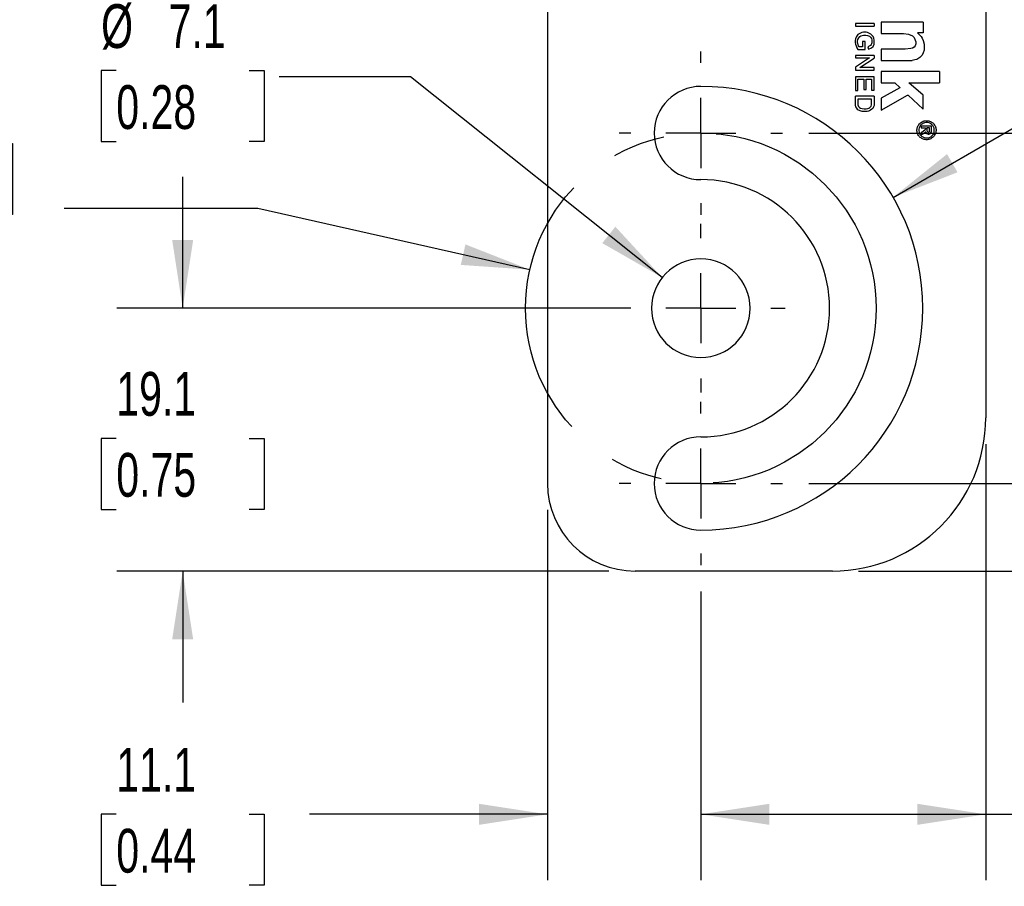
# Model space of a CAD drawing. Header units: millimetres. Extents: x 6 to 273, y 6 to 210.
# Tile 3 of 15: x 108 to 156, y 55 to 97. Entities that reach past the tile are written whole.
import ezdxf

# ---------------------------------------------------------------- set-up
doc = ezdxf.new("R2010")
doc.units = ezdxf.units.MM
doc.linetypes.add('CENTERX2', pattern=[20.32, 12.7, -2.54, 2.54, -2.54])
doc.layers.add('CENTER', color=40, linetype='CENTERX2')
doc.layers.add('DIMENSIONS', color=140, linetype='Continuous', lineweight=25)
doc.styles.add('SLDTEXTSTYLE0', font='TXT', dxfattribs={"width": 0.7})
doc.dimstyles.new('SLDDIMSTYLE0', dxfattribs={"dimtxt": 2.158008, "dimasz": 3.302, "dimexe": 0, "dimexo": 0.0625, "dimgap": 0.539502, "dimtad": 0, "dimtih": 1, "dimtoh": 1, "dimlfac": 1.5, "dimrnd": 1e-09, "dimzin": 12, "dimdsep": 46, "dimtxsty": 'SLDTEXTSTYLE0', "dimsah": 1, "dimcen": 0, "dimadec": 0, "dimazin": 3, "dimtfac": 1, "dimtofl": 0, "dimtmove": 0, "dimatfit": 3, "dimfxl": 0, "dimfrac": 2, "dimtolj": 1, "dimtzin": 12, "dimarcsym": 0})
doc.dimstyles.new('SLDDIMSTYLE1', dxfattribs={"dimtxt": 2.158008, "dimasz": 3.302, "dimexe": 0, "dimexo": 0.0625, "dimgap": 0.539502, "dimtad": 0, "dimtih": 1, "dimtoh": 1, "dimlfac": 1.5, "dimrnd": 1e-09, "dimzin": 12, "dimdsep": 46, "dimtxsty": 'SLDTEXTSTYLE0', "dimsah": 1, "dimcen": 0.09, "dimadec": 0, "dimazin": 3, "dimtfac": 1, "dimtofl": 0, "dimtmove": 0, "dimatfit": 3, "dimfxl": 0, "dimfrac": 2, "dimtolj": 1, "dimtzin": 12, "dimarcsym": 0})
doc.dimstyles.new('SLDDIMSTYLE2', dxfattribs={"dimtxt": 2.158008, "dimasz": 3.302, "dimexe": 0, "dimexo": 0.0625, "dimgap": 0.539502, "dimtad": 0, "dimtih": 1, "dimtoh": 1, "dimlfac": 1.5, "dimrnd": 1e-09, "dimzin": 12, "dimdsep": 46, "dimtxsty": 'SLDTEXTSTYLE0', "dimsah": 1, "dimcen": 0, "dimadec": 0, "dimazin": 3, "dimtfac": 1, "dimtofl": 0, "dimtmove": 0, "dimatfit": 3, "dimfxl": 0, "dimfrac": 2, "dimtolj": 1, "dimtzin": 12, "dimarcsym": 0})
doc.dimstyles.new('SLDDIMSTYLE3', dxfattribs={"dimtxt": 2.158008, "dimasz": 3.302, "dimexe": 0, "dimexo": 0.0625, "dimgap": 0.539502, "dimtad": 0, "dimtih": 1, "dimtoh": 1, "dimlfac": 1.5, "dimrnd": 1e-09, "dimzin": 12, "dimdsep": 46, "dimtxsty": 'SLDTEXTSTYLE0', "dimsah": 1, "dimcen": 0.09, "dimadec": 0, "dimazin": 3, "dimtfac": 1, "dimtmove": 0, "dimatfit": 0, "dimfxl": 0, "dimfrac": 2, "dimtolj": 1, "dimtzin": 12, "dimarcsym": 0})
doc.dimstyles.new('SLDDIMSTYLE4', dxfattribs={"dimtxt": 2.158008, "dimasz": 3.302, "dimexe": 0, "dimexo": 0.0625, "dimgap": 0.539502, "dimtad": 0, "dimtih": 1, "dimtoh": 1, "dimlfac": 1.5, "dimrnd": 1e-09, "dimzin": 12, "dimdsep": 46, "dimtxsty": 'SLDTEXTSTYLE0', "dimsah": 1, "dimcen": 0, "dimadec": 0, "dimazin": 3, "dimtfac": 1, "dimtofl": 0, "dimtmove": 0, "dimatfit": 3, "dimfxl": 0, "dimfrac": 2, "dimtolj": 1, "dimtzin": 12, "dimarcsym": 0})

# ---------------------------------------------------------------- blocks, each defined once
blk = doc.blocks.new('_D')
at = {"layer": 'DIMENSIONS'}
for p, q in [((100.494, 90.634), (99.769, 90.634)), ((99.769, 90.634), (99.769, 87.204)), ((106.907, 90.634), (107.631, 90.634)), ((107.631, 90.634), (107.631, 87.204)), ((119.478, 87.5), (110.123, 87.5)), ((132.616, 84.537), (119.478, 87.5)), ((99.769, 87.204), (100.494, 87.204)), ((107.631, 87.204), (106.907, 87.204))]:
    blk.add_line(p, q, dxfattribs=at)
blk.add_solid([(132.616, 84.537), (129.507, 85.759), (129.283, 84.768)], dxfattribs=at)
at = {"layer": 'DIMENSIONS', "char_height": 2.1167, "attachment_point": 1, "style": 'SLDTEXTSTYLE0'}
for s, insert in [('%%c', (98.865, 93.846)), ('25.4', (102.123, 93.846)), ('1.00', (100.494, 89.933)), ('B.C.', (100.719, 86.02))]:
    blk.add_mtext(s, dxfattribs=dict(at, insert=insert))
blk = doc.blocks.new('_D_4')
at = {"layer": 'DIMENSIONS'}
for p, q in [((150.158, 88.033), (165.278, 96.763)), ((165.278, 96.763), (171.628, 96.763))]:
    blk.add_line(p, q, dxfattribs=at)
blk.add_solid([(150.158, 88.033), (153.272, 89.244), (152.764, 90.124)], dxfattribs=at)
at = {"layer": 'DIMENSIONS', "char_height": 2.11667, "attachment_point": 1, "style": 'SLDTEXTSTYLE0'}
for s, insert in [('M-SLOT 6.6X39.8', (172.422, 99.491)), ('THROUGH FLANGE', (172.422, 96.062))]:
    blk.add_mtext(s, dxfattribs=dict(at, insert=insert))
blk = doc.blocks.new('_D_5')
at = {"layer": 'DIMENSIONS'}
for p, q in [((154.634, 76.112), (154.634, 55.046)), ((140.875, 68.992), (140.875, 55.046)), ((140.875, 58.221), (154.634, 58.221)), ((154.634, 58.221), (161.149, 58.221)), ((164.074, 58.221), (163.349, 58.221)), ((163.349, 58.221), (163.349, 54.791)), ((170.486, 58.221), (171.211, 58.221)), ((171.211, 58.221), (171.211, 54.791)), ((163.349, 54.791), (164.074, 54.791)), ((171.211, 54.791), (170.486, 54.791))]:
    blk.add_line(p, q, dxfattribs=at)
for points in [[(140.875, 58.221), (144.177, 57.713), (144.177, 58.729)], [(154.634, 58.221), (151.332, 58.729), (151.332, 57.713)]]:
    blk.add_solid(points, dxfattribs=at)
at = {"layer": 'DIMENSIONS', "char_height": 2.1167, "attachment_point": 1, "style": 'SLDTEXTSTYLE0'}
for s, insert in [('20.6', (164.074, 61.433)), ('0.81', (164.074, 57.52))]:
    blk.add_mtext(s, dxfattribs=dict(at, insert=insert))
blk = doc.blocks.new('_D_6')
at = {"layer": 'DIMENSIONS'}
for p, q in [((133.467, 72.937), (133.467, 55.046)), ((140.875, 68.992), (140.875, 55.046)), ((112.646, 58.221), (111.921, 58.221)), ((111.921, 58.221), (111.921, 54.791)), ((119.058, 58.221), (119.783, 58.221)), ((119.783, 58.221), (119.783, 54.791)), ((133.467, 58.221), (121.983, 58.221)), ((140.875, 58.221), (147.225, 58.221)), ((111.921, 54.791), (112.646, 54.791)), ((119.783, 54.791), (119.058, 54.791))]:
    blk.add_line(p, q, dxfattribs=at)
for points in [[(133.467, 58.221), (130.165, 58.729), (130.165, 57.713)], [(140.875, 58.221), (144.177, 57.713), (144.177, 58.729)]]:
    blk.add_solid(points, dxfattribs=at)
at = {"layer": 'DIMENSIONS', "char_height": 2.1167, "attachment_point": 1, "style": 'SLDTEXTSTYLE0'}
for s, insert in [('11.1', (112.646, 61.433)), ('0.44', (112.646, 57.52))]:
    blk.add_mtext(s, dxfattribs=dict(at, insert=insert))
blk = doc.blocks.new('_D_7')
at = {"layer": 'DIMENSIONS'}
for p, q in [((115.852, 82.674), (115.852, 89.024)), ((137.224, 82.674), (112.677, 82.674)), ((112.646, 76.383), (111.921, 76.383)), ((111.921, 76.383), (111.921, 72.954)), ((119.058, 76.383), (119.783, 76.383)), ((119.783, 76.383), (119.783, 72.954)), ((111.921, 72.954), (112.646, 72.954)), ((119.783, 72.954), (119.058, 72.954)), ((136.43, 69.974), (112.677, 69.974)), ((115.852, 69.974), (115.852, 63.624))]:
    blk.add_line(p, q, dxfattribs=at)
for points in [[(115.852, 82.674), (116.36, 85.976), (115.344, 85.976)], [(115.852, 69.974), (115.344, 66.672), (116.36, 66.672)]]:
    blk.add_solid(points, dxfattribs=at)
at = {"layer": 'DIMENSIONS', "char_height": 2.1167, "attachment_point": 1, "style": 'SLDTEXTSTYLE0'}
for s, insert in [('19.1', (112.646, 79.595)), ('0.75', (112.646, 75.682))]:
    blk.add_mtext(s, dxfattribs=dict(at, insert=insert))
blk = doc.blocks.new('_D_8')
at = {"layer": 'DIMENSIONS'}
for p, q in [((146.091, 91.141), (170.455, 91.141)), ((167.28, 91.141), (167.28, 86.426)), ((164.074, 82.513), (163.349, 82.513)), ((163.349, 82.513), (163.349, 79.083)), ((170.486, 82.513), (171.211, 82.513)), ((171.211, 82.513), (171.211, 79.083)), ((163.349, 79.083), (164.074, 79.083)), ((171.211, 79.083), (170.486, 79.083)), ((167.28, 74.207), (167.28, 78.6)), ((146.091, 74.207), (170.455, 74.207))]:
    blk.add_line(p, q, dxfattribs=at)
for points in [[(167.28, 91.141), (166.772, 87.839), (167.788, 87.839)], [(167.28, 74.207), (167.788, 77.509), (166.772, 77.509)]]:
    blk.add_solid(points, dxfattribs=at)
at = {"layer": 'DIMENSIONS', "char_height": 2.1167, "attachment_point": 1, "style": 'SLDTEXTSTYLE0'}
for s, insert in [('25.4', (164.074, 85.725)), ('1.00', (164.074, 81.812))]:
    blk.add_mtext(s, dxfattribs=dict(at, insert=insert))
blk = doc.blocks.new('_D_9')
at = {"layer": 'DIMENSIONS'}
for p, q in [((167.28, 74.207), (167.28, 80.557)), ((146.091, 74.207), (170.455, 74.207)), ((148.495, 69.974), (170.455, 69.974)), ((167.28, 64.061), (167.28, 69.974)), ((170.302, 64.061), (167.28, 64.061)), ((174.193, 64.061), (173.468, 64.061)), ((173.468, 64.061), (173.468, 60.631)), ((180.605, 64.061), (181.33, 64.061)), ((181.33, 64.061), (181.33, 60.631)), ((173.468, 60.631), (174.193, 60.631)), ((181.33, 60.631), (180.605, 60.631))]:
    blk.add_line(p, q, dxfattribs=at)
for points in [[(167.28, 74.207), (167.788, 77.509), (166.772, 77.509)], [(167.28, 69.974), (166.772, 66.672), (167.788, 66.672)]]:
    blk.add_solid(points, dxfattribs=at)
at = {"layer": 'DIMENSIONS', "char_height": 2.1167, "attachment_point": 1, "style": 'SLDTEXTSTYLE0'}
for s, insert in [('6.4', (175.09, 67.272)), ('0.25', (174.193, 63.359))]:
    blk.add_mtext(s, dxfattribs=dict(at, insert=insert))
blk = doc.blocks.new('_D_10')
at = {"layer": 'DIMENSIONS'}
for p, q in [((112.646, 94.155), (111.921, 94.155)), ((111.921, 94.155), (111.921, 90.725)), ((119.058, 94.155), (119.783, 94.155)), ((119.783, 94.155), (119.783, 90.725)), ((126.858, 93.851), (120.508, 93.851)), ((139.013, 84.158), (126.858, 93.851)), ((111.921, 90.725), (112.646, 90.725)), ((119.783, 90.725), (119.058, 90.725))]:
    blk.add_line(p, q, dxfattribs=at)
blk.add_solid([(139.013, 84.158), (136.748, 86.614), (136.115, 85.82)], dxfattribs=at)
at = {"layer": 'DIMENSIONS', "char_height": 2.1167, "attachment_point": 1, "style": 'SLDTEXTSTYLE0'}
for s, insert in [('%%c', (111.914, 97.366)), ('7.1', (115.172, 97.366)), ('0.28', (112.646, 93.453))]:
    blk.add_mtext(s, dxfattribs=dict(at, insert=insert))
blk = doc.blocks.new('SW_CENTERMARKSYMBOL_1')
at = {"layer": 'CENTER', "color": 0}
for p, q in [((0, 3.387), (0, 3.945)), ((0, 0), (0, 1.693)), ((-3.387, 0), (-3.945, 0)), ((0, 0), (-1.693, 0)), ((0, 0), (0, -1.693)), ((0, 0), (1.693, 0)), ((3.387, 0), (3.945, 0)), ((0, -3.387), (0, -3.945))]:
    blk.add_line(p, q, dxfattribs=at)
blk = doc.blocks.new('SW_CENTERMARKSYMBOL_2')
at = {"layer": 'CENTER', "color": 0}
for p, q in [((0, 3.387), (0, 4.075)), ((0, 0), (0, 1.693)), ((-3.387, 0), (-4.075, 0)), ((0, 0), (-1.693, 0)), ((0, 0), (0, -1.693)), ((0, 0), (1.693, 0)), ((3.387, 0), (4.075, 0)), ((0, -3.387), (0, -4.075))]:
    blk.add_line(p, q, dxfattribs=at)
blk = doc.blocks.new('SW_CENTERMARKSYMBOL_3')
at = {"layer": 'CENTER', "color": 0}
for p, q in [((0, 3.387), (0, 3.945)), ((0, 0), (0, 1.693)), ((-3.387, 0), (-3.945, 0)), ((0, 0), (-1.693, 0)), ((0, 0), (0, -1.693)), ((0, 0), (1.693, 0)), ((3.387, 0), (3.945, 0)), ((0, -3.387), (0, -3.945))]:
    blk.add_line(p, q, dxfattribs=at)

msp = doc.modelspace()

# ---------------------------------------------------------------- linework, layer by layer
for p, q in [((154.633648, 113.365536), (154.633648, 77.382203)), ((133.466981, 97.490536), (133.466981, 74.207203)), ((149.237953, 96.43004), (148.342206, 96.43004)), ((148.342206, 96.43004), (148.342206, 96.3059)), ((148.342206, 96.3059), (149.237953, 96.3059)), ((149.237953, 96.43004), (149.237953, 96.3059)), ((151.61856, 96.500088), (149.583465, 96.500088)), ((149.583465, 96.500088), (149.583465, 95.955436)), ((151.61856, 96.500088), (151.61856, 95.987845)), ((148.342206, 95.685506), (148.328034, 95.605885)), ((148.328034, 95.605885), (148.328034, 95.509241)), ((148.39575, 95.810596), (148.342206, 95.685506)), ((148.460096, 95.898859), (148.39575, 95.810596)), ((148.445355, 95.585002), (148.459527, 95.664623)), ((148.445355, 95.509241), (148.445355, 95.585002)), ((148.459527, 95.664623), (148.497386, 95.7365)), ((148.551282, 95.950821), (148.460096, 95.898859)), ((148.497386, 95.7365), (148.546976, 95.804521)), ((148.546976, 95.804521), (148.604694, 95.843944)), ((148.647714, 95.995273), (148.551282, 95.950821)), ((148.604694, 95.843944), (148.735575, 95.868133)), ((148.725318, 96.011681), (148.647714, 95.995273)), ((148.856766, 96.011681), (148.725318, 96.011681)), ((148.735575, 95.868133), (148.840816, 95.868133)), ((148.840816, 95.868133), (148.921814, 95.853715)), ((148.929218, 95.997769), (148.856766, 96.011681)), ((148.921814, 95.853715), (149.025479, 95.815332)), ((149.091121, 95.912493), (148.929218, 95.997769)), ((149.025479, 95.815332), (149.075117, 95.779145)), ((149.075117, 95.779145), (149.112826, 95.71297)), ((149.155207, 95.854935), (149.091121, 95.912493)), ((149.112826, 95.71297), (149.138308, 95.650743)), ((149.138308, 95.650743), (149.138308, 95.49275)), ((149.191102, 95.802381), (149.155207, 95.854935)), ((149.227075, 95.724345), (149.191102, 95.802381)), ((149.246484, 95.632541), (149.227075, 95.724345)), ((149.246484, 95.530573), (149.246484, 95.632541)), ((149.583465, 95.955436), (150.665947, 95.955436)), ((150.665947, 95.955436), (150.905301, 95.922138)), ((150.905301, 95.922138), (151.09474, 95.843944)), ((151.09474, 95.843944), (151.174127, 95.763363)), ((151.174127, 95.763363), (151.232959, 95.632541)), ((151.232959, 95.632541), (151.251489, 95.540384)), ((151.33563, 95.987845), (151.33563, 95.974317)), ((151.61856, 95.987845), (151.33563, 95.987845)), ((151.33563, 95.974317), (151.365957, 95.950821)), ((151.365957, 95.950821), (151.435251, 95.885507)), ((151.435251, 95.885507), (151.508763, 95.802381)), ((151.508763, 95.802381), (151.568138, 95.724345)), ((151.568138, 95.724345), (151.61856, 95.612225)), ((151.61856, 95.612225), (151.665259, 95.426533)), ((148.328034, 95.509241), (148.342206, 95.432558)), ((148.342206, 95.432558), (148.368978, 95.347441)), ((148.368978, 95.347441), (148.403085, 95.26415)), ((148.403085, 95.26415), (148.463808, 95.175247)), ((148.493507, 95.356152), (148.445355, 95.509241)), ((148.463808, 95.175247), (148.808353, 95.175247)), ((148.527901, 95.305796), (148.493507, 95.356152)), ((148.686516, 95.305796), (148.527901, 95.305796)), ((148.808353, 95.566499), (148.686516, 95.566499)), ((148.686516, 95.566499), (148.686516, 95.305796)), ((148.808353, 95.175247), (148.808353, 95.566499)), ((149.071526, 95.37002), (148.940643, 95.309686)), ((148.940643, 95.309686), (148.978464, 95.191038)), ((148.978464, 95.191038), (149.115194, 95.254068)), ((149.102802, 95.41292), (149.071526, 95.37002)), ((149.11828, 95.454726), (149.102802, 95.41292)), ((149.115194, 95.254068), (149.19522, 95.326698)), ((149.138308, 95.49275), (149.11828, 95.454726)), ((149.19522, 95.326698), (149.237953, 95.426533)), ((149.237953, 95.426533), (149.246484, 95.530573)), ((150.738578, 95.191038), (149.583465, 95.191038)), ((149.583465, 95.191038), (149.583465, 94.650585)), ((151.018013, 95.227729), (150.738578, 95.191038)), ((151.100024, 95.244219), (151.018013, 95.227729)), ((151.169838, 95.292576), (151.100024, 95.244219)), ((151.22333, 95.356152), (151.169838, 95.292576)), ((151.251489, 95.449056), (151.22333, 95.356152)), ((151.251489, 95.540384), (151.251489, 95.449056)), ((151.654859, 95.139144), (151.61856, 95.019383)), ((151.665259, 95.242932), (151.654859, 95.139144)), ((151.665259, 95.426533), (151.665259, 95.242932)), ((149.237953, 94.892743), (148.342206, 94.892743)), ((148.342206, 94.892743), (148.342206, 94.77075)), ((148.342206, 94.77075), (149.017254, 94.77075)), ((149.017254, 94.77075), (148.342206, 94.315053)), ((148.558334, 94.303136), (149.237953, 94.758238)), ((149.237953, 94.892743), (149.237953, 94.758238)), ((149.583465, 94.650585), (151.087779, 94.650585)), ((151.2139, 94.675944), (151.087779, 94.650585)), ((151.299856, 94.697561), (151.2139, 94.675944)), ((151.358342, 94.723863), (151.299856, 94.697561)), ((151.444905, 94.783821), (151.358342, 94.723863)), ((151.495633, 94.833797), (151.444905, 94.783821)), ((151.55627, 94.905865), (151.495633, 94.833797)), ((151.61856, 95.019383), (151.55627, 94.905865)), ((148.342206, 94.315053), (148.342206, 94.181398)), ((148.342206, 94.181398), (149.237953, 94.181398)), ((149.237953, 94.303136), (148.558334, 94.303136)), ((149.237953, 94.181398), (149.237953, 94.303136)), ((149.237953, 93.861607), (148.342206, 93.861607)), ((148.342206, 93.861607), (148.342206, 93.199322)), ((148.463808, 93.199322), (148.463808, 93.738585)), ((148.463808, 93.738585), (148.746432, 93.738585)), ((148.746432, 93.738585), (148.746432, 93.247737)), ((148.856766, 93.247737), (148.856766, 93.738585)), ((148.856766, 93.738585), (149.115194, 93.738585)), ((149.115194, 93.738585), (149.115194, 93.210779)), ((149.237953, 93.210779), (149.237953, 93.861607)), ((152.394009, 94.119102), (149.581585, 94.119102)), ((149.581585, 94.119102), (149.581585, 93.566773)), ((152.394009, 94.119102), (152.394009, 93.566773)), ((148.342206, 93.199322), (148.463808, 93.199322)), ((148.746432, 93.247737), (148.856766, 93.247737)), ((149.115194, 93.210779), (149.237953, 93.210779)), ((149.581585, 93.566773), (150.24171, 93.566773)), ((150.489629, 93.320626), (149.581585, 92.832508)), ((150.24171, 93.566773), (150.489629, 93.34367)), ((150.489629, 93.34367), (150.489629, 93.320626)), ((151.61856, 92.964106), (150.916907, 93.566773)), ((150.916907, 93.566773), (152.394009, 93.566773)), ((149.237953, 92.915701), (148.342206, 92.915701)), ((148.342206, 92.780928), (148.342206, 92.915701)), ((148.343247, 92.486808), (148.342206, 92.780928)), ((149.115194, 92.780928), (148.463808, 92.780928)), ((148.463808, 92.780928), (148.463808, 92.49758)), ((149.115194, 92.49758), (149.115194, 92.780928)), ((149.237953, 92.915701), (149.237953, 92.474805)), ((149.581585, 92.239933), (150.859484, 92.97418)), ((149.581585, 92.832508), (149.581585, 92.239933)), ((150.859484, 92.97418), (150.883454, 92.97418)), ((150.883454, 92.97418), (151.60812, 92.28912)), ((151.61856, 92.28912), (151.61856, 92.964106)), ((148.363686, 92.413216), (148.343247, 92.486808)), ((148.403085, 92.339218), (148.363686, 92.413216)), ((148.463808, 92.267354), (148.403085, 92.339218)), ((148.463808, 92.49758), (148.485817, 92.416667)), ((148.564295, 92.213909), (148.463808, 92.267354)), ((148.485817, 92.416667), (148.540876, 92.376512)), ((148.540876, 92.376512), (148.590722, 92.34878)), ((148.590722, 92.34878), (148.665774, 92.319476)), ((148.665774, 92.319476), (148.757649, 92.304502)), ((148.757649, 92.304502), (148.856766, 92.304502)), ((148.856766, 92.304502), (148.94281, 92.319476)), ((148.94281, 92.319476), (148.995092, 92.34878)), ((148.995092, 92.34878), (149.031007, 92.371695)), ((149.031007, 92.371695), (149.067538, 92.398927)), ((149.067538, 92.398927), (149.093774, 92.446086)), ((149.138308, 92.28912), (149.075117, 92.239933)), ((149.093774, 92.446086), (149.115194, 92.49758)), ((149.173743, 92.32664), (149.138308, 92.28912)), ((149.21219, 92.398927), (149.173743, 92.32664)), ((149.237953, 92.474805), (149.21219, 92.398927)), ((151.60812, 92.28912), (151.61856, 92.28912)), ((148.665774, 92.179453), (148.564295, 92.213909)), ((148.913133, 92.179453), (148.665774, 92.179453)), ((148.964345, 92.193676), (148.913133, 92.179453)), ((149.025479, 92.217924), (148.964345, 92.193676)), ((149.075117, 92.239933), (149.025479, 92.217924)), ((152.011037, 91.476737), (151.509895, 91.476737)), ((151.509895, 91.476737), (151.509895, 91.391174)), ((151.509895, 91.391174), (151.718153, 91.391174)), ((151.705136, 91.294096), (151.61856, 91.219943)), ((151.718153, 91.329379), (151.705136, 91.294096)), ((151.718153, 91.391174), (151.718153, 91.329379)), ((151.924961, 91.391174), (151.791736, 91.391174)), ((151.791736, 91.391174), (151.791736, 91.269209)), ((151.924961, 91.2088), (151.924961, 91.391174)), ((152.010728, 91.195574), (152.011037, 91.476737)), ((151.61856, 91.219943), (151.509895, 91.171204)), ((151.509895, 91.171204), (151.509895, 91.060324)), ((151.509895, 91.060324), (151.568138, 91.086448)), ((151.568138, 91.086448), (151.630372, 91.12409)), ((151.630372, 91.12409), (151.731615, 91.195574)), ((151.731615, 91.195574), (151.743259, 91.195574)), ((151.743259, 91.195574), (151.746269, 91.171204)), ((151.746269, 91.171204), (151.767401, 91.12409)), ((151.767401, 91.12409), (151.816071, 91.098645)), ((151.791736, 91.269209), (151.802276, 91.238774)), ((151.802276, 91.238774), (151.825079, 91.206478)), ((151.816071, 91.098645), (151.85233, 91.085268)), ((151.825079, 91.206478), (151.860376, 91.183389)), ((151.85233, 91.085268), (151.895136, 91.085268)), ((151.860376, 91.183389), (151.879583, 91.183389)), ((151.879583, 91.183389), (151.905322, 91.194933)), ((151.895136, 91.085268), (151.924961, 91.098645)), ((151.905322, 91.194933), (151.924961, 91.2088)), ((151.924961, 91.098645), (151.961, 91.12409)), ((151.961, 91.12409), (151.987291, 91.150745)), ((151.987291, 91.150745), (152.010728, 91.195574)), ((152.172034, 91.048015), (152.100305, 91.089107)), ((152.172453, 91.048747), (152.100648, 91.089707)), ((147.225315, 69.973869), (137.700315, 69.973869))]:
    msp.add_line(p, q)
for centre, radius, start, end in [((140.875315, 91.140536), 2.252133, 90, 270), ((140.875315, 82.673869), 10.7188, 0, 90), ((140.875315, 82.673869), 6.214533, 0, 90), ((140.875315, 82.673869), 2.38125, 0, 180), ((140.875315, 82.673869), 2.38125, 180, 0), ((140.875315, 82.673869), 6.214533, 270, 0), ((140.875315, 82.673869), 10.7188, 270, 0), ((147.225315, 77.382203), 7.408333, 270, 0), ((140.875315, 74.207203), 2.252133, 90, 270), ((137.700315, 74.207203), 4.233333, 180, 270)]:
    msp.add_arc(centre, radius, start, end)
for points, knots in [([(152.172034, 91.048015), (152.161837, 91.031625), (152.141498, 90.998932), (152.10335, 90.955151), (152.051626, 90.908207), (151.982186, 90.863416), (151.864917, 90.818523), (151.709384, 90.808876), (151.537907, 90.868228), (151.400092, 90.986361), (151.315409, 91.153346), (151.304092, 91.340229), (151.363271, 91.511826), (151.481366, 91.649671), (151.648304, 91.734435), (151.835188, 91.745845), (152.006798, 91.686713), (152.144747, 91.568802), (152.214936, 91.429993), (152.235726, 91.306084), (152.231553, 91.214198), (152.211606, 91.126458), (152.185521, 91.074684), (152.172453, 91.048747)], [0, 0, 0, 0, 0.020090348, 0.040074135, 0.060270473, 0.092767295, 0.125504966, 0.190392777, 0.25034414, 0.310295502, 0.375183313, 0.440071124, 0.500022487, 0.559973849, 0.62486166, 0.689749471, 0.749700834, 0.809652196, 0.874540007, 0.907037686, 0.939774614, 0.969828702, 1, 1, 1, 1]), ([(152.100648, 91.089707), (152.107936, 91.103604), (152.122477, 91.131334), (152.137458, 91.176131), (152.149082, 91.231738), (152.151879, 91.298908), (152.13505, 91.399657), (152.077708, 91.512736), (151.965417, 91.608541), (151.82577, 91.656515), (151.673758, 91.647093), (151.538024, 91.578016), (151.442061, 91.465796), (151.394051, 91.326164), (151.403396, 91.174151), (151.472408, 91.038378), (151.5846, 90.942387), (151.724146, 90.894226), (151.850402, 90.902201), (151.945876, 90.938673), (152.008594, 90.979457), (152.061937, 91.029609), (152.087495, 91.069243), (152.100305, 91.089107)], [0, 0, 0, 0, 0.0200778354, 0.0400616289, 0.0602699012, 0.0927390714, 0.1255043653, 0.1903921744, 0.2503435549, 0.3102949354, 0.3751827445, 0.4400705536, 0.500021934, 0.5599733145, 0.6248611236, 0.6897489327, 0.7497003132, 0.8096516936, 0.8745395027, 0.9070098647, 0.9397741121, 0.9698151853, 1, 1, 1, 1])]:
    msp.add_open_spline(points, degree=3, knots=knots)
at = {"layer": 'CENTER'}
msp.add_circle((140.875315, 82.673869), 8.466667, dxfattribs=at)

# ---------------------------------------------------------------- block references
for name, p in [('SW_CENTERMARKSYMBOL_1', (140.875315, 91.140536)), ('SW_CENTERMARKSYMBOL_2', (140.875315, 82.673869)), ('SW_CENTERMARKSYMBOL_3', (140.875315, 74.207203))]:
    msp.add_blockref(name, p, dxfattribs=at)

# ---------------------------------------------------------------- dimensions: what is measured, and where the dimension line sits
at = {"layer": 'DIMENSIONS'}
dim = msp.add_radius_dim(center=(140.875315, 82.673869), mpoint=(150.158068, 88.033269), text='M-SLOT 6.6X39.8\\PTHROUGH FLANGE', dimstyle='SLDDIMSTYLE2', dxfattribs=at)
dim.commit()
dim.dimension.update_dxf_attribs({"geometry": '_D_4', "text_midpoint": (185.731601, 96.762957), "dimtype": 164})
dim = msp.add_diameter_dim_2p(p1=(142.737153, 81.189313), p2=(139.013476, 84.158426), dimstyle='SLDDIMSTYLE4', dxfattribs=at)
dim.commit()
dim.dimension.update_dxf_attribs({"geometry": '_D_10', "text_midpoint": (115.852061, 93.850919), "dimtype": 163})
dim = msp.add_diameter_dim_2p(p1=(149.134488, 80.810941), p2=(132.616141, 84.536798), text='<>\\PB.C.', dimstyle='SLDDIMSTYLE0', dxfattribs=at)
dim.commit()
dim.dimension.update_dxf_attribs({"geometry": '_D', "text_midpoint": (103.700282, 88.615431), "dimtype": 163})
for base, p1, p2, angle, dimstyle, picture, middle in [((167.279866, 74.207203), (144.820781, 91.140536), (144.820781, 74.207203), 90, 'SLDDIMSTYLE1', '_D_8', (167.279866, 82.513103)), ((115.852061, 82.673869), (137.700315, 69.973869), (138.494065, 82.673869), 90, 'SLDDIMSTYLE3', '_D_7', (115.852061, 76.383326)), ((167.279866, 69.973869), (144.820781, 74.207203), (147.225315, 69.973869), 90, 'SLDDIMSTYLE3', '_D_9', (167.279866, 64.06051)), ((154.633648, 58.221082), (140.875315, 70.261736), (154.633648, 77.382203), 0, 'SLDDIMSTYLE1', '_D_5', (167.279866, 58.221082)), ((133.466981, 58.221082), (140.875315, 70.261736), (133.466981, 74.207203), 0, 'SLDDIMSTYLE3', '_D_6', (115.852061, 58.221082))]:
    dim = msp.add_linear_dim(base=base, p1=p1, p2=p2, angle=angle, dimstyle=dimstyle, dxfattribs=at)
    dim.commit()
    dim.dimension.update_dxf_attribs({"geometry": picture, "text_midpoint": middle, "dimtype": 160})

doc.saveas('drawing.dxf')
